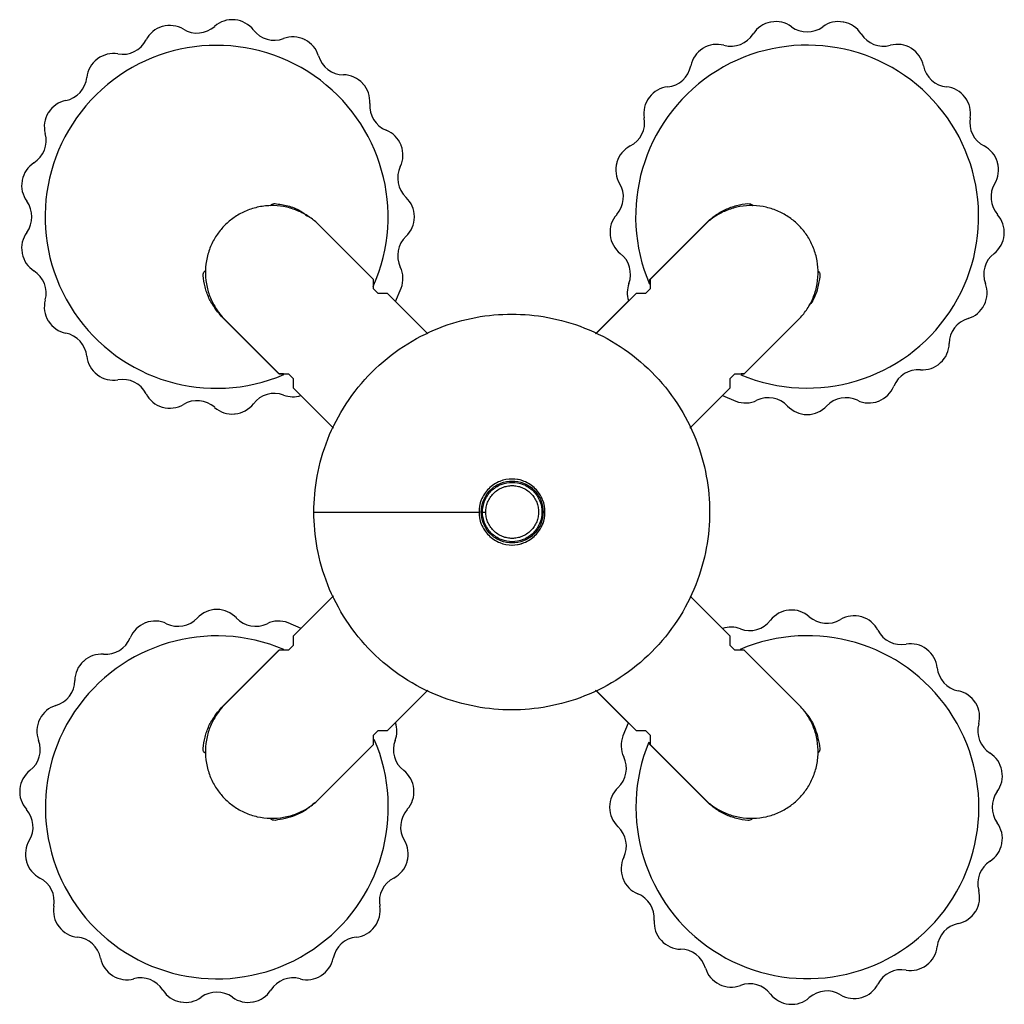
# Paper-space layout '_Superior' of a CAD drawing. Header units: millimetres. Extents: x 2578 to 2727, y 5880 to 6029.
import ezdxf

# ---------------------------------------------------------------- set-up
doc = ezdxf.new("R2010")
doc.units = ezdxf.units.MM

psp = doc.layouts.new('_Superior')

# ---------------------------------------------------------------- linework, layer by layer
at = {"color": 7, "linetype": 'Continuous', "lineweight": 25}
for p, q in [((2610.57, 6029.08), (2610.51, 6029.08)), ((2691.83, 6028.74), (2691.77, 6028.73)), ((2702.86, 6028.73), (2702.79, 6028.74)), ((2599.59, 6028.07), (2599.53, 6028.05)), ((2621.17, 6026.05), (2621.11, 6026.08)), ((2681.55, 6024.77), (2681.49, 6024.73)), ((2713.13, 6024.73), (2713.08, 6024.77)), ((2589.72, 6023.17), (2589.67, 6023.13)), ((2629.96, 6019.39), (2629.92, 6019.44)), ((2673.39, 6017.35), (2673.35, 6017.3)), ((2721.27, 6017.3), (2721.23, 6017.35)), ((2582.28, 6015.03), (2582.25, 6014.97)), ((2635.76, 6010.01), (2635.73, 6010.07)), ((2668.47, 6007.49), (2668.45, 6007.42)), ((2726.18, 6007.42), (2726.16, 6007.49)), ((2578.29, 6004.75), (2578.28, 6004.69)), ((2637.77, 5999.17), (2637.77, 5999.24)), ((2631.56, 5989.71), (2622.97, 5998.3)), ((2673.45, 5989.7), (2682.04, 5998.29)), ((2682.08, 5998.3), (2673.49, 5989.71)), ((2667.44, 5996.51), (2667.44, 5996.44)), ((2727.18, 5996.44), (2727.19, 5996.51)), ((2578.28, 5993.73), (2578.29, 5993.66)), ((2631.56, 5988.29), (2631.56, 5989.71)), ((2673.45, 5989), (2673.45, 5989.7)), ((2673.49, 5989.71), (2673.49, 5988.29)), ((2632.27, 5987.59), (2631.56, 5988.29)), ((2634.89, 5986.38), (2635.76, 5988.4)), ((2673.49, 5988.29), (2672.79, 5987.59)), ((2633.68, 5987.59), (2632.27, 5987.59)), ((2639.7, 5981.57), (2633.68, 5987.59)), ((2665.23, 5981.49), (2670.27, 5986.53)), ((2671.37, 5987.59), (2665.36, 5981.57)), ((2672.79, 5987.59), (2671.37, 5987.59)), ((2724.15, 5985.84), (2724.18, 5985.9)), ((2582.25, 5983.44), (2582.28, 5983.39)), ((2617.23, 5975.42), (2608.64, 5984.01)), ((2608.69, 5984.01), (2617.28, 5975.42)), ((2687.78, 5975.42), (2696.37, 5984.01)), ((2639.7, 5981.57), (2639.8, 5981.47)), ((2717.5, 5977.05), (2717.55, 5977.1)), ((2589.67, 5975.29), (2589.72, 5975.25)), ((2617.93, 5975.42), (2617.23, 5975.42)), ((2617.28, 5975.42), (2618.69, 5975.42)), ((2618.69, 5975.42), (2619.4, 5974.72)), ((2619.4, 5974.72), (2619.4, 5973.3)), ((2685.65, 5974.72), (2686.36, 5975.42)), ((2685.65, 5973.3), (2685.65, 5974.72)), ((2686.36, 5975.42), (2687.78, 5975.42)), ((2687.73, 5975.42), (2687.31, 5975.42)), ((2687.74, 5975.42), (2687.73, 5975.42)), ((2619.4, 5973.3), (2625.41, 5967.29)), ((2679.64, 5967.29), (2685.65, 5973.3)), ((2625.49, 5967.16), (2620.49, 5972.17)), ((2684.46, 5972.14), (2686.51, 5971.26)), ((2599.53, 5970.36), (2599.59, 5970.34)), ((2708.12, 5971.26), (2708.18, 5971.28)), ((2610.51, 5969.33), (2610.57, 5969.34)), ((2697.28, 5969.24), (2697.35, 5969.24)), ((2679.64, 5967.29), (2679.54, 5967.19)), ((2648.09, 5954.45), (2648.59, 5954.45)), ((2657.09, 5954.45), (2657.28, 5954.45)), ((2625.41, 5941.62), (2619.4, 5935.61)), ((2620.55, 5936.8), (2625.49, 5941.75)), ((2679.55, 5941.72), (2679.64, 5941.62)), ((2685.65, 5935.61), (2679.64, 5941.62)), ((2607.84, 5939.67), (2607.78, 5939.67)), ((2694.62, 5939.58), (2694.55, 5939.57)), ((2597, 5937.65), (2596.94, 5937.63)), ((2620.58, 5936.81), (2618.62, 5937.65)), ((2705.59, 5938.55), (2705.53, 5938.57)), ((2619.4, 5934.2), (2618.69, 5933.49)), ((2619.4, 5935.61), (2619.4, 5934.2)), ((2685.65, 5934.2), (2685.65, 5935.61)), ((2686.36, 5933.49), (2685.65, 5934.2)), ((2608.64, 5924.9), (2617.23, 5933.49)), ((2617.28, 5933.49), (2608.69, 5924.9)), ((2617.23, 5933.49), (2617.27, 5933.49)), ((2618.69, 5933.49), (2617.28, 5933.49)), ((2687.78, 5933.49), (2686.36, 5933.49)), ((2696.37, 5924.9), (2687.78, 5933.49)), ((2715.46, 5933.62), (2715.4, 5933.66)), ((2587.62, 5931.86), (2587.57, 5931.81)), ((2633.68, 5921.33), (2639.69, 5927.34)), ((2639.79, 5927.44), (2639.7, 5927.35)), ((2670.21, 5922.44), (2665.23, 5927.42)), ((2665.36, 5927.34), (2671.37, 5921.33)), ((2722.87, 5925.47), (2722.84, 5925.52)), ((2580.97, 5923.07), (2580.94, 5923.01)), ((2670.19, 5922.45), (2669.36, 5920.51)), ((2631.56, 5920.62), (2632.27, 5921.33)), ((2632.27, 5921.33), (2633.68, 5921.33)), ((2671.37, 5921.33), (2672.79, 5921.33)), ((2672.79, 5921.33), (2673.49, 5920.62)), ((2631.56, 5919.21), (2631.56, 5920.62)), ((2673.45, 5919.2), (2673.45, 5919.51)), ((2673.49, 5920.62), (2673.49, 5919.21)), ((2622.97, 5910.62), (2631.56, 5919.21)), ((2682.04, 5910.61), (2673.45, 5919.2)), ((2673.49, 5919.21), (2682.08, 5910.62)), ((2726.85, 5915.18), (2726.83, 5915.25)), ((2577.94, 5912.47), (2577.93, 5912.4)), ((2637.68, 5912.4), (2637.68, 5912.47)), ((2667.35, 5909.74), (2667.35, 5909.67)), ((2726.83, 5904.16), (2726.85, 5904.22)), ((2578.95, 5901.49), (2578.96, 5901.42)), ((2636.66, 5901.42), (2636.67, 5901.49)), ((2669.36, 5898.9), (2669.39, 5898.84)), ((2722.84, 5893.88), (2722.87, 5893.94)), ((2583.85, 5891.61), (2583.89, 5891.56)), ((2631.73, 5891.56), (2631.77, 5891.61)), ((2675.16, 5889.52), (2675.2, 5889.47)), ((2715.4, 5885.74), (2715.46, 5885.78)), ((2591.99, 5884.18), (2592.04, 5884.14)), ((2623.57, 5884.14), (2623.63, 5884.18)), ((2683.95, 5882.86), (2684.01, 5882.83)), ((2705.53, 5880.84), (2705.59, 5880.86)), ((2602.26, 5880.18), (2602.33, 5880.17)), ((2613.29, 5880.17), (2613.35, 5880.18)), ((2694.55, 5879.83), (2694.62, 5879.83))]:
    psp.add_line(p, q, dxfattribs=at)
for centre, radius, start, end in [((2600.68, 6024.22), 4, 58.8742, 105.8198), ((2610.14, 6025.1), 4, 84.7684, 131.714), ((2610.2, 6025.09), 4, 37.6977, 84.6433), ((2692.51, 6024.8), 4, 100.6508, 147.5964), ((2692.56, 6024.81), 4, 53.5801, 100.5257), ((2702.06, 6024.81), 4, 79.4743, 126.4199), ((2702.12, 6024.8), 4, 32.4036, 79.3492), ((2600.63, 6024.21), 4, 105.9449, 152.8905), ((2604.82, 6031.07), 4, 238.8742, 311.714), ((2616.53, 6029.98), 4, 217.6977, 290.5376), ((2685.75, 6029.08), 4, 254.7566, 327.5964), ((2697.31, 6031.24), 4, 233.5801, 306.4199), ((2708.87, 6029.08), 4, 212.4036, 285.2434), ((2593.51, 6027.85), 4, 260.0507, 332.8905), ((2619.34, 6022.49), 4, 63.592, 110.5376), ((2619.39, 6022.47), 4, 16.5213, 63.4669), ((2697.31, 5999.24), 26, 247.2249, 203.242), ((2683.65, 6021.36), 4, 74.7566, 121.7022), ((2710.98, 6021.36), 4, 58.2978, 105.2434), ((2607.77, 5999.21), 26, 336.0719, 293.1094), ((2592.13, 6019.97), 4, 80.0507, 126.9963), ((2683.6, 6021.33), 4, 121.8272, 168.7729), ((2711.02, 6021.33), 4, 11.2271, 58.1728), ((2592.08, 6019.94), 4, 127.1214, 174.067), ((2627.06, 6024.74), 4, 196.5213, 269.3611), ((2675.75, 6022.89), 4, 275.933, 348.7729), ((2718.87, 6022.89), 4, 191.2271, 264.067), ((2584.12, 6020.76), 4, 281.2271, 354.067), ((2626.97, 6016.74), 4, 42.4155, 89.3611), ((2627.01, 6016.7), 4, 355.3448, 42.2904), ((2676.58, 6014.94), 4, 95.933, 142.8786), ((2718.04, 6014.94), 4, 37.1214, 84.067), ((2585.68, 6012.92), 4, 101.2271, 148.1728), ((2634.98, 6016.05), 4, 175.3448, 248.1846), ((2676.55, 6014.89), 4, 143.0037, 189.9493), ((2718.08, 6014.89), 4, 350.0507, 36.9963), ((2585.65, 6012.87), 4, 148.2978, 195.2434), ((2668.67, 6013.51), 4, 297.1095, 9.9493), ((2725.96, 6013.51), 4, 170.0507, 242.8905), ((2577.93, 6010.77), 4, 302.4036, 15.2434), ((2632.01, 6008.63), 4, 21.239, 68.1846), ((2632.03, 6008.57), 4, 334.1683, 21.1139), ((2672.31, 6006.39), 4, 117.1095, 164.0551), ((2722.31, 6006.39), 4, 15.9449, 62.8905), ((2582.22, 6004.01), 4, 122.4036, 169.3492), ((2672.3, 6006.33), 4, 164.1802, 211.1258), ((2722.33, 6006.33), 4, 328.8742, 15.8198), ((2639.23, 6005.09), 4, 154.1683, 227.0081), ((2582.21, 6003.96), 4, 169.4743, 216.4199), ((2665.45, 6002.2), 4, 318.286, 31.1258), ((2729.18, 6002.2), 4, 148.8742, 221.714), ((2575.77, 5999.21), 4, 323.5801, 36.4199), ((2633.77, 5999.23), 4, 0.0625, 47.0081), ((2633.77, 5999.18), 4, 312.9919, 359.9375), ((2671.42, 5996.87), 4, 138.286, 185.2316), ((2723.2, 5996.87), 4, 354.7684, 41.714), ((2582.21, 5994.46), 4, 143.5801, 190.5257), ((2639.23, 5993.33), 4, 132.9919, 205.8317), ((2671.43, 5996.82), 4, 185.3567, 232.3023), ((2723.2, 5996.82), 4, 307.6977, 354.6433), ((2582.22, 5994.4), 4, 190.6508, 237.5964), ((2666.53, 5990.49), 4, 339.4624, 52.3023), ((2728.09, 5990.49), 4, 127.6977, 200.5376), ((2577.93, 5987.65), 4, 344.7566, 57.5964), ((2632.03, 5989.84), 4, 338.8861, 25.8317), ((2674.03, 5987.68), 4, 159.4624, 197.0389), ((2720.6, 5987.68), 4, 333.592, 20.5376), ((2585.65, 5985.54), 4, 164.7566, 211.7022), ((2720.57, 5987.63), 4, 286.5213, 333.4669), ((2722.85, 5979.96), 4, 106.5213, 179.3611), ((2585.68, 5985.5), 4, 211.8272, 258.7729), ((2584.12, 5977.65), 4, 5.933, 78.7729), ((2714.85, 5980.05), 4, 312.4155, 359.3611), ((2592.08, 5978.48), 4, 185.933, 232.8786), ((2714.16, 5972.04), 4, 85.3448, 158.1846), ((2714.81, 5980.01), 4, 265.3448, 312.2904), ((2592.13, 5978.44), 4, 233.0037, 279.9493), ((2593.51, 5970.56), 4, 27.1095, 99.9493), ((2706.73, 5975.01), 4, 291.239, 338.1846), ((2600.63, 5974.21), 4, 207.1095, 254.0551), ((2616.53, 5968.43), 4, 69.4624, 142.3023), ((2619.34, 5975.92), 4, 249.4624, 287.5752), ((2691.43, 5967.79), 4, 42.9919, 115.8317), ((2703.19, 5967.79), 4, 64.1683, 137.0081), ((2600.68, 5974.19), 4, 254.1802, 301.1258), ((2604.82, 5967.34), 4, 48.286, 121.1258), ((2610.14, 5973.31), 4, 228.286, 275.2316), ((2610.2, 5973.32), 4, 275.3567, 322.3023), ((2687.95, 5974.99), 4, 248.8861, 295.8317), ((2697.28, 5973.24), 4, 222.9919, 269.9375), ((2697.34, 5973.24), 4, 270.0625, 317.0081), ((2706.68, 5974.99), 4, 244.1683, 291.1139), ((2607.78, 5935.67), 4, 90.0625, 137.0081), ((2607.84, 5935.67), 4, 42.9919, 89.9375), ((2694.92, 5935.59), 4, 95.3567, 142.3023), ((2694.98, 5935.59), 4, 48.286, 95.2316), ((2704.44, 5934.72), 4, 74.1802, 121.1258), ((2598.39, 5933.9), 4, 111.239, 158.1846), ((2598.44, 5933.92), 4, 64.1683, 111.1139), ((2601.93, 5941.12), 4, 244.1683, 317.0081), ((2613.69, 5941.12), 4, 222.9919, 295.8317), ((2617.18, 5933.92), 4, 68.8861, 115.8317), ((2688.59, 5940.48), 4, 249.4624, 322.3023), ((2700.3, 5941.57), 4, 228.286, 301.1258), ((2704.49, 5934.7), 4, 27.1095, 74.0551), ((2607.81, 5909.67), 26, 66.9496, 23.3609), ((2697.35, 5909.7), 26, 157.6866, 113.1309), ((2685.79, 5932.99), 4, 69.4624, 108.8968), ((2711.61, 5938.35), 4, 207.1095, 279.9493), ((2590.96, 5936.87), 4, 265.3448, 338.1846), ((2713, 5930.47), 4, 53.0037, 99.9493), ((2590.31, 5928.9), 4, 85.3448, 132.2904), ((2713.04, 5930.43), 4, 5.933, 52.8786), ((2590.27, 5928.86), 4, 132.4155, 179.3611), ((2721, 5931.26), 4, 185.933, 258.7729), ((2582.27, 5928.95), 4, 286.5213, 359.3611), ((2719.44, 5923.41), 4, 31.8272, 78.7729), ((2719.47, 5923.37), 4, 344.7566, 31.7022), ((2584.55, 5921.28), 4, 106.5213, 153.4669), ((2584.52, 5921.23), 4, 153.592, 200.5376), ((2631.1, 5921.23), 4, 339.4624, 18.8727), ((2727.19, 5921.26), 4, 164.7566, 237.5964), ((2577.03, 5918.42), 4, 307.6977, 20.5376), ((2638.59, 5918.42), 4, 159.4624, 232.3023), ((2673.1, 5919.07), 4, 158.8861, 205.8317), ((2722.9, 5914.51), 4, 10.6508, 57.5964), ((2665.9, 5915.58), 4, 312.9919, 25.8317), ((2581.92, 5912.09), 4, 127.6977, 174.6433), ((2633.7, 5912.09), 4, 5.3567, 52.3023), ((2722.91, 5914.45), 4, 323.5801, 10.5257), ((2581.92, 5912.04), 4, 174.7684, 221.714), ((2633.7, 5912.04), 4, 318.286, 5.2316), ((2671.35, 5909.73), 4, 132.9919, 179.9375), ((2729.35, 5909.7), 4, 143.5801, 216.4199), ((2575.95, 5906.71), 4, 328.8742, 41.714), ((2639.67, 5906.71), 4, 138.286, 211.1258), ((2671.35, 5909.67), 4, 180.0625, 227.0081), ((2722.91, 5904.95), 4, 349.4743, 36.4199), ((2665.9, 5903.82), 4, 334.1683, 47.0081), ((2582.79, 5902.58), 4, 148.8742, 195.8198), ((2632.82, 5902.58), 4, 344.1802, 31.1258), ((2722.9, 5904.9), 4, 302.4036, 349.3492), ((2582.81, 5902.52), 4, 195.9449, 242.8905), ((2632.81, 5902.52), 4, 297.1095, 344.0551), ((2673.1, 5900.34), 4, 154.1683, 201.1139), ((2727.19, 5898.14), 4, 122.4036, 195.2434), ((2579.16, 5895.4), 4, 350.0507, 62.8905), ((2636.45, 5895.4), 4, 117.1095, 189.9493), ((2673.12, 5900.28), 4, 201.239, 248.1846), ((2719.47, 5896.04), 4, 328.2978, 15.2434), ((2670.14, 5892.86), 4, 355.3448, 68.1846), ((2587.04, 5894.02), 4, 170.0507, 216.9963), ((2628.57, 5894.02), 4, 323.0037, 9.9493), ((2719.44, 5895.99), 4, 281.2271, 328.1728), ((2678.12, 5892.21), 4, 175.3448, 222.2904), ((2587.08, 5893.97), 4, 217.1214, 264.067), ((2628.54, 5893.97), 4, 275.933, 322.8786), ((2721, 5888.14), 4, 101.2271, 174.067), ((2586.25, 5886.02), 4, 11.2271, 84.067), ((2629.37, 5886.02), 4, 95.933, 168.7729), ((2678.16, 5892.17), 4, 222.4155, 269.3611), ((2678.07, 5884.17), 4, 16.5213, 89.3611), ((2713.04, 5888.97), 4, 307.1214, 354.067), ((2594.1, 5887.57), 4, 191.2271, 238.1728), ((2621.52, 5887.57), 4, 301.8272, 348.7729), ((2685.74, 5886.44), 4, 196.5213, 243.4669), ((2711.61, 5881.06), 4, 80.0507, 152.8905), ((2713, 5888.94), 4, 260.0507, 306.9963), ((2594.15, 5887.54), 4, 238.2978, 285.2434), ((2596.25, 5879.83), 4, 32.4036, 105.2434), ((2619.37, 5879.83), 4, 74.7566, 147.5964), ((2621.47, 5887.54), 4, 254.7566, 301.7022), ((2603, 5884.11), 4, 212.4036, 259.3492), ((2612.61, 5884.11), 4, 280.6508, 327.5964), ((2685.79, 5886.42), 4, 243.592, 290.5376), ((2688.59, 5878.92), 4, 37.6977, 110.5376), ((2704.49, 5884.7), 4, 285.9449, 332.8905), ((2603.06, 5884.1), 4, 259.4743, 306.4199), ((2607.81, 5877.67), 4, 53.5801, 126.4199), ((2612.56, 5884.1), 4, 233.5801, 280.5257), ((2694.92, 5883.82), 4, 217.6977, 264.6433), ((2694.98, 5883.81), 4, 264.7684, 311.714), ((2700.3, 5877.84), 4, 58.8742, 131.714), ((2704.44, 5884.69), 4, 238.8742, 285.8198)]:
    psp.add_arc(centre, radius, start, end, dxfattribs=at)
for points, knots in [([(2622.97, 5998.3), (2622.54, 5998.69), (2622.06, 5999.05), (2621.01, 5999.71), (2620.44, 5999.99), (2619.23, 6000.46), (2618.59, 6000.64), (2617.28, 6000.87), (2616.61, 6000.92), (2615.26, 6000.89), (2614.59, 6000.8), (2613.29, 6000.5), (2612.66, 6000.29), (2611.48, 5999.77), (2610.92, 5999.45), (2609.91, 5998.74), (2609.45, 5998.36), (2608.63, 5997.53), (2608.24, 5997.07), (2607.53, 5996.06), (2607.22, 5995.5), (2606.69, 5994.32), (2606.48, 5993.69), (2606.18, 5992.39), (2606.1, 5991.72), (2606.06, 5990.38), (2606.11, 5989.7), (2606.34, 5988.39), (2606.52, 5987.75), (2606.99, 5986.54), (2607.28, 5985.97), (2607.93, 5984.93), (2608.3, 5984.45), (2608.69, 5984.01)], [0, 0, 0, 0, 0.0625, 0.0625, 0.125, 0.125, 0.1875, 0.1875, 0.25, 0.25, 0.3125, 0.3125, 0.375, 0.375, 0.4375, 0.4375, 0.5, 0.5, 0.5625, 0.5625, 0.625, 0.625, 0.6875, 0.6875, 0.75, 0.75, 0.8125, 0.8125, 0.875, 0.875, 0.9375, 0.9375, 1, 1, 1, 1]), ([(2615.95, 6000.9), (2615.99, 6000.96), (2616.09, 6001.09), (2616.34, 6001.21), (2616.53, 6001.21), (2616.63, 6001.22)], [0, 0, 0, 0, 0.259244, 0.631291, 1, 1, 1, 1]), ([(2616.63, 6001.22), (2617.28, 6001.12), (2618.58, 6000.93), (2620.3, 6000.31), (2621.18, 5999.6), (2621.54, 5999.31)], [0, 0, 0, 0, 0.367582, 0.740808, 1, 1, 1, 1]), ([(2682.04, 5998.29), (2682.45, 5998.7), (2682.9, 5999.08), (2683.87, 5999.76), (2684.39, 6000.06), (2685.47, 6000.56), (2686.03, 6000.77), (2687.18, 6001.07), (2687.76, 6001.17), (2688.34, 6001.22)], [0, 0, 0, 0, 0.25, 0.25, 0.5, 0.5, 0.75, 0.75, 1, 1, 1, 1]), ([(2696.37, 5984.01), (2696.76, 5984.45), (2697.12, 5984.93), (2697.77, 5985.97), (2698.06, 5986.54), (2698.53, 5987.75), (2698.71, 5988.39), (2698.94, 5989.7), (2698.99, 5990.38), (2698.96, 5991.72), (2698.87, 5992.39), (2698.57, 5993.69), (2698.36, 5994.32), (2697.83, 5995.5), (2697.52, 5996.06), (2696.81, 5997.07), (2696.42, 5997.53), (2695.6, 5998.36), (2695.14, 5998.74), (2694.13, 5999.45), (2693.57, 5999.77), (2692.39, 6000.29), (2691.76, 6000.5), (2690.46, 6000.8), (2689.79, 6000.89), (2688.45, 6000.92), (2687.77, 6000.87), (2686.46, 6000.64), (2685.82, 6000.46), (2684.61, 5999.99), (2684.04, 5999.71), (2682.99, 5999.05), (2682.51, 5998.69), (2682.08, 5998.3)], [0, 0, 0, 0, 0.0625, 0.0625, 0.125, 0.125, 0.1875, 0.1875, 0.25, 0.25, 0.3125, 0.3125, 0.375, 0.375, 0.4375, 0.4375, 0.5, 0.5, 0.5625, 0.5625, 0.625, 0.625, 0.6875, 0.6875, 0.75, 0.75, 0.8125, 0.8125, 0.875, 0.875, 0.9375, 0.9375, 1, 1, 1, 1]), ([(2688.34, 6001.22), (2688.46, 6001.21), (2688.7, 6001.19), (2688.95, 6001.04), (2689.02, 6000.91), (2689.04, 6000.89)], [0, 0, 0, 0, 0.459216, 0.9152, 1, 1, 1, 1]), ([(2605.72, 5990.31), (2605.73, 5990.43), (2605.74, 5990.68), (2605.91, 5990.93), (2606.05, 5991.01), (2606.08, 5991.03)], [0, 0, 0, 0, 0.4337924, 0.8645309, 1, 1, 1, 1]), ([(2698.96, 5990.96), (2699.01, 5990.93), (2699.13, 5990.84), (2699.24, 5990.6), (2699.24, 5990.4), (2699.25, 5990.31)], [0, 0, 0, 0, 0.21835, 0.610936, 1, 1, 1, 1]), ([(2608.64, 5984.01), (2608.23, 5984.42), (2607.85, 5984.87), (2607.17, 5985.84), (2606.87, 5986.36), (2606.37, 5987.44), (2606.17, 5988), (2605.87, 5989.15), (2605.77, 5989.73), (2605.72, 5990.31)], [0, 0, 0, 0, 0.25, 0.25, 0.5, 0.5, 0.75, 0.75, 1, 1, 1, 1]), ([(2699.25, 5990.31), (2699.15, 5989.66), (2698.95, 5988.35), (2698.38, 5986.73), (2697.74, 5985.93), (2697.52, 5985.65)], [0, 0, 0, 0, 0.390254, 0.786499, 1, 1, 1, 1]), ([(2622.53, 5954.45), (2622.53, 5956.22), (2622.68, 5958.05), (2623.37, 5961.77), (2623.9, 5963.65), (2625.36, 5967.34), (2626.3, 5969.15), (2628.54, 5972.58), (2629.85, 5974.2), (2632.78, 5977.13), (2634.4, 5978.44), (2637.83, 5980.68), (2639.64, 5981.62), (2643.33, 5983.08), (2645.21, 5983.61), (2648.92, 5984.3), (2650.76, 5984.45), (2654.29, 5984.45), (2656.13, 5984.3), (2659.84, 5983.61), (2661.72, 5983.08), (2665.42, 5981.62), (2667.23, 5980.68), (2670.66, 5978.44), (2672.28, 5977.13), (2675.2, 5974.2), (2676.52, 5972.58), (2678.76, 5969.15), (2679.69, 5967.34), (2681.15, 5963.65), (2681.68, 5961.77), (2682.37, 5958.05), (2682.53, 5956.22), (2682.53, 5954.45)], [0, 0, 0, 0, 0.0625, 0.0625, 0.125, 0.125, 0.1875, 0.1875, 0.25, 0.25, 0.3125, 0.3125, 0.375, 0.375, 0.4375, 0.4375, 0.5, 0.5, 0.5625, 0.5625, 0.625, 0.625, 0.6875, 0.6875, 0.75, 0.75, 0.8125, 0.8125, 0.875, 0.875, 0.9375, 0.9375, 1, 1, 1, 1]), ([(2657.56, 5954.45), (2657.56, 5955.04), (2657.45, 5955.68), (2657.09, 5956.6), (2656.93, 5956.9), (2656.56, 5957.48), (2656.34, 5957.75), (2655.85, 5958.23), (2655.58, 5958.45), (2655.01, 5958.83), (2654.71, 5958.98), (2653.79, 5959.35), (2653.15, 5959.45), (2651.97, 5959.45), (2651.34, 5959.35), (2650.41, 5958.98), (2650.11, 5958.83), (2649.54, 5958.45), (2649.27, 5958.23), (2648.78, 5957.75), (2648.56, 5957.48), (2648.19, 5956.9), (2648.03, 5956.6), (2647.67, 5955.68), (2647.56, 5955.04), (2647.56, 5954.45)], [0, 0, 0, 0, 0.125, 0.125, 0.1875, 0.1875, 0.25, 0.25, 0.3125, 0.3125, 0.375, 0.375, 0.5, 0.5, 0.625, 0.625, 0.6875, 0.6875, 0.75, 0.75, 0.8125, 0.8125, 0.875, 0.875, 1, 1, 1, 1]), ([(2657.28, 5954.45), (2657.28, 5955.01), (2657.18, 5955.6), (2656.84, 5956.47), (2656.69, 5956.75), (2656.34, 5957.29), (2656.14, 5957.54), (2655.68, 5958), (2655.43, 5958.21), (2654.89, 5958.56), (2654.61, 5958.7), (2653.74, 5959.04), (2653.14, 5959.15), (2652.04, 5959.15), (2651.44, 5959.04), (2650.57, 5958.7), (2650.29, 5958.56), (2649.76, 5958.21), (2649.5, 5958), (2649.04, 5957.54), (2648.84, 5957.29), (2648.49, 5956.75), (2648.34, 5956.47), (2648, 5955.6), (2647.9, 5955.01), (2647.9, 5953.9), (2648, 5953.31), (2648.34, 5952.44), (2648.49, 5952.16), (2648.84, 5951.62), (2649.04, 5951.37), (2649.5, 5950.91), (2649.76, 5950.7), (2650.29, 5950.35), (2650.57, 5950.21), (2651.44, 5949.86), (2652.04, 5949.76), (2653.14, 5949.76), (2653.74, 5949.86), (2654.61, 5950.21), (2654.89, 5950.35), (2655.43, 5950.7), (2655.68, 5950.91), (2656.14, 5951.37), (2656.34, 5951.62), (2656.69, 5952.16), (2656.84, 5952.44), (2657.18, 5953.31), (2657.28, 5953.9), (2657.28, 5954.45)], [0, 0, 0, 0, 0.0625, 0.0625, 0.09375, 0.09375, 0.125, 0.125, 0.15625, 0.15625, 0.1875, 0.1875, 0.25, 0.25, 0.3125, 0.3125, 0.34375, 0.34375, 0.375, 0.375, 0.40625, 0.40625, 0.4375, 0.4375, 0.5, 0.5, 0.5625, 0.5625, 0.59375, 0.59375, 0.625, 0.625, 0.65625, 0.65625, 0.6875, 0.6875, 0.75, 0.75, 0.8125, 0.8125, 0.84375, 0.84375, 0.875, 0.875, 0.90625, 0.90625, 0.9375, 0.9375, 1, 1, 1, 1]), ([(2648.09, 5954.45), (2648.09, 5954.98), (2648.19, 5955.56), (2648.63, 5956.67), (2648.97, 5957.2), (2649.85, 5958.08), (2650.38, 5958.42), (2651.49, 5958.86), (2652.06, 5958.95), (2653.12, 5958.95), (2653.69, 5958.86), (2654.8, 5958.42), (2655.33, 5958.08), (2656.21, 5957.2), (2656.55, 5956.67), (2656.99, 5955.56), (2657.09, 5954.98), (2657.09, 5954.45)], [0, 0, 0, 0, 0.125, 0.125, 0.25, 0.25, 0.375, 0.375, 0.5, 0.5, 0.625, 0.625, 0.75, 0.75, 0.875, 0.875, 1, 1, 1, 1]), ([(2656.59, 5954.45), (2656.59, 5954.71), (2656.54, 5955.21), (2656.33, 5955.95), (2655.96, 5956.66), (2655.44, 5957.3), (2654.8, 5957.82), (2654.09, 5958.19), (2653.34, 5958.41), (2652.59, 5958.48), (2651.84, 5958.41), (2651.09, 5958.19), (2650.38, 5957.82), (2649.74, 5957.3), (2649.22, 5956.66), (2648.85, 5955.95), (2648.64, 5955.21), (2648.57, 5954.45), (2648.64, 5953.7), (2648.85, 5952.96), (2649.22, 5952.25), (2649.74, 5951.61), (2650.38, 5951.09), (2651.09, 5950.72), (2651.84, 5950.5), (2652.59, 5950.43), (2653.34, 5950.5), (2654.09, 5950.72), (2654.8, 5951.09), (2655.44, 5951.61), (2655.96, 5952.25), (2656.33, 5952.96), (2656.54, 5953.7), (2656.59, 5954.2), (2656.59, 5954.45)], [0, 0, 0, 0, 0.030003, 0.060005, 0.092162, 0.125, 0.157838, 0.189995, 0.219998, 0.25, 0.280003, 0.310005, 0.342162, 0.375, 0.407838, 0.439995, 0.469998, 0.5, 0.530003, 0.560005, 0.592162, 0.625, 0.657838, 0.689995, 0.719998, 0.75, 0.780003, 0.810005, 0.842162, 0.875, 0.907838, 0.939995, 0.969998, 1, 1, 1, 1]), ([(2654.31, 5959.12), (2654.27, 5959.14), (2653.74, 5959.41), (2653.14, 5959.43), (2652.58, 5959.45)], [0, 0, 0, 0, 0.08531, 1, 1, 1, 1]), ([(2682.53, 5954.45), (2682.53, 5952.69), (2682.37, 5950.85), (2681.68, 5947.14), (2681.15, 5945.26), (2679.69, 5941.56), (2678.76, 5939.75), (2676.52, 5936.32), (2675.2, 5934.7), (2672.28, 5931.78), (2670.66, 5930.46), (2667.23, 5928.22), (2665.42, 5927.29), (2661.72, 5925.83), (2659.84, 5925.3), (2656.13, 5924.61), (2654.29, 5924.45), (2650.76, 5924.45), (2648.92, 5924.61), (2645.21, 5925.3), (2643.33, 5925.83), (2639.64, 5927.29), (2637.83, 5928.22), (2634.4, 5930.46), (2632.78, 5931.78), (2629.85, 5934.7), (2628.54, 5936.32), (2626.3, 5939.75), (2625.36, 5941.56), (2623.9, 5945.26), (2623.37, 5947.14), (2622.68, 5950.85), (2622.53, 5952.69), (2622.53, 5954.45)], [0, 0, 0, 0, 0.0625, 0.0625, 0.125, 0.125, 0.1875, 0.1875, 0.25, 0.25, 0.3125, 0.3125, 0.375, 0.375, 0.4375, 0.4375, 0.5, 0.5, 0.5625, 0.5625, 0.625, 0.625, 0.6875, 0.6875, 0.75, 0.75, 0.8125, 0.8125, 0.875, 0.875, 0.9375, 0.9375, 1, 1, 1, 1]), ([(2622.53, 5954.45), (2625.3, 5954.45), (2630.84, 5954.45), (2639.2, 5954.45), (2644.79, 5954.45), (2647.56, 5954.45)], [0, 0, 0, 0, 0.3350203, 0.670451, 1, 1, 1, 1]), ([(2647.56, 5954.45), (2647.56, 5953.87), (2647.67, 5953.23), (2648.03, 5952.31), (2648.19, 5952), (2648.56, 5951.43), (2648.78, 5951.16), (2649.27, 5950.68), (2649.54, 5950.46), (2650.11, 5950.08), (2650.41, 5949.93), (2651.34, 5949.56), (2651.97, 5949.45), (2653.15, 5949.45), (2653.79, 5949.56), (2654.71, 5949.93), (2655.01, 5950.08), (2655.58, 5950.46), (2655.85, 5950.68), (2656.34, 5951.16), (2656.56, 5951.43), (2656.93, 5952), (2657.09, 5952.31), (2657.45, 5953.23), (2657.56, 5953.87), (2657.56, 5954.45)], [0, 0, 0, 0, 0.125, 0.125, 0.1875, 0.1875, 0.25, 0.25, 0.3125, 0.3125, 0.375, 0.375, 0.5, 0.5, 0.625, 0.625, 0.6875, 0.6875, 0.75, 0.75, 0.8125, 0.8125, 0.875, 0.875, 1, 1, 1, 1]), ([(2657.09, 5954.45), (2657.09, 5953.92), (2656.99, 5953.35), (2656.55, 5952.24), (2656.21, 5951.71), (2655.33, 5950.83), (2654.8, 5950.49), (2653.69, 5950.05), (2653.12, 5949.95), (2652.06, 5949.95), (2651.49, 5950.05), (2650.38, 5950.49), (2649.85, 5950.83), (2648.97, 5951.71), (2648.63, 5952.24), (2648.19, 5953.35), (2648.09, 5953.92), (2648.09, 5954.45)], [0, 0, 0, 0, 0.125, 0.125, 0.25, 0.25, 0.375, 0.375, 0.5, 0.5, 0.625, 0.625, 0.75, 0.75, 0.875, 0.875, 1, 1, 1, 1]), ([(2657.21, 5952.62), (2657.21, 5952.62), (2657.5, 5953.17), (2657.53, 5953.81), (2657.56, 5954.45)], [0, 0, 0, 0, 0.003048, 1, 1, 1, 1]), ([(2652.57, 5949.45), (2653.11, 5949.48), (2653.72, 5949.5), (2654.25, 5949.76), (2654.3, 5949.79)], [0, 0, 0, 0, 0.902469, 1, 1, 1, 1]), ([(2605.72, 5918.6), (2605.77, 5919.18), (2605.87, 5919.76), (2606.17, 5920.9), (2606.37, 5921.47), (2606.87, 5922.55), (2607.17, 5923.07), (2607.85, 5924.04), (2608.23, 5924.49), (2608.64, 5924.9)], [0, 0, 0, 0, 0.25, 0.25, 0.5, 0.5, 0.75, 0.75, 1, 1, 1, 1]), ([(2608.69, 5924.9), (2608.3, 5924.47), (2607.93, 5923.99), (2607.28, 5922.94), (2606.99, 5922.37), (2606.52, 5921.16), (2606.34, 5920.53), (2606.11, 5919.21), (2606.06, 5918.54), (2606.1, 5917.19), (2606.18, 5916.52), (2606.48, 5915.22), (2606.69, 5914.59), (2607.22, 5913.41), (2607.53, 5912.86), (2608.24, 5911.84), (2608.63, 5911.38), (2609.45, 5910.56), (2609.91, 5910.17), (2610.92, 5909.47), (2611.48, 5909.15), (2612.66, 5908.62), (2613.29, 5908.41), (2614.59, 5908.11), (2615.26, 5908.03), (2616.61, 5907.99), (2617.28, 5908.05), (2618.59, 5908.28), (2619.23, 5908.46), (2620.44, 5908.92), (2621.01, 5909.21), (2622.06, 5909.86), (2622.54, 5910.23), (2622.97, 5910.62)], [0, 0, 0, 0, 0.0625, 0.0625, 0.125, 0.125, 0.1875, 0.1875, 0.25, 0.25, 0.3125, 0.3125, 0.375, 0.375, 0.4375, 0.4375, 0.5, 0.5, 0.5625, 0.5625, 0.625, 0.625, 0.6875, 0.6875, 0.75, 0.75, 0.8125, 0.8125, 0.875, 0.875, 0.9375, 0.9375, 1, 1, 1, 1]), ([(2682.08, 5910.62), (2682.51, 5910.23), (2682.99, 5909.86), (2684.04, 5909.21), (2684.61, 5908.92), (2685.82, 5908.46), (2686.46, 5908.28), (2687.77, 5908.05), (2688.45, 5907.99), (2689.79, 5908.03), (2690.46, 5908.11), (2691.76, 5908.41), (2692.39, 5908.62), (2693.57, 5909.15), (2694.13, 5909.47), (2695.14, 5910.17), (2695.6, 5910.56), (2696.42, 5911.38), (2696.81, 5911.84), (2697.52, 5912.86), (2697.83, 5913.41), (2698.36, 5914.59), (2698.57, 5915.22), (2698.87, 5916.52), (2698.96, 5917.19), (2698.99, 5918.54), (2698.94, 5919.21), (2698.71, 5920.53), (2698.53, 5921.16), (2698.06, 5922.37), (2697.77, 5922.94), (2697.12, 5923.99), (2696.76, 5924.47), (2696.37, 5924.9)], [0, 0, 0, 0, 0.0625, 0.0625, 0.125, 0.125, 0.1875, 0.1875, 0.25, 0.25, 0.3125, 0.3125, 0.375, 0.375, 0.4375, 0.4375, 0.5, 0.5, 0.5625, 0.5625, 0.625, 0.625, 0.6875, 0.6875, 0.75, 0.75, 0.8125, 0.8125, 0.875, 0.875, 0.9375, 0.9375, 1, 1, 1, 1]), ([(2696.65, 5924.5), (2696.97, 5924.13), (2697.73, 5923.27), (2698.77, 5921.31), (2699.07, 5919.62), (2699.25, 5918.6)], [0, 0, 0, 0, 0.221745, 0.526702, 1, 1, 1, 1]), ([(2606.08, 5917.88), (2606.01, 5917.93), (2605.86, 5918.04), (2605.73, 5918.31), (2605.72, 5918.5), (2605.72, 5918.6)], [0, 0, 0, 0, 0.312832, 0.657964, 1, 1, 1, 1]), ([(2699.25, 5918.6), (2699.24, 5918.48), (2699.22, 5918.23), (2699.08, 5918), (2698.97, 5917.93), (2698.97, 5917.93)], [0, 0, 0, 0, 0.489016, 0.97459, 1, 1, 1, 1]), ([(2622.69, 5910.42), (2622.28, 5910.05), (2621.36, 5909.24), (2619.34, 5908.17), (2617.65, 5907.87), (2616.63, 5907.69)], [0, 0, 0, 0, 0.2464784, 0.5417439, 1, 1, 1, 1]), ([(2688.34, 5907.69), (2687.76, 5907.74), (2687.18, 5907.84), (2686.03, 5908.14), (2685.47, 5908.34), (2684.39, 5908.84), (2683.87, 5909.14), (2682.9, 5909.82), (2682.45, 5910.2), (2682.04, 5910.61)], [0, 0, 0, 0, 0.25, 0.25, 0.5, 0.5, 0.75, 0.75, 1, 1, 1, 1]), ([(2616.63, 5907.69), (2616.51, 5907.7), (2616.26, 5907.71), (2616.01, 5907.87), (2615.94, 5907.99), (2615.93, 5908.01)], [0, 0, 0, 0, 0.459803, 0.91637, 1, 1, 1, 1]), ([(2689.03, 5908.02), (2688.99, 5907.96), (2688.88, 5907.82), (2688.63, 5907.7), (2688.43, 5907.69), (2688.34, 5907.69)], [0, 0, 0, 0, 0.277781, 0.640518, 1, 1, 1, 1])]:
    psp.add_open_spline(points, degree=3, knots=knots, dxfattribs=at)

doc.saveas('drawing.dxf')
